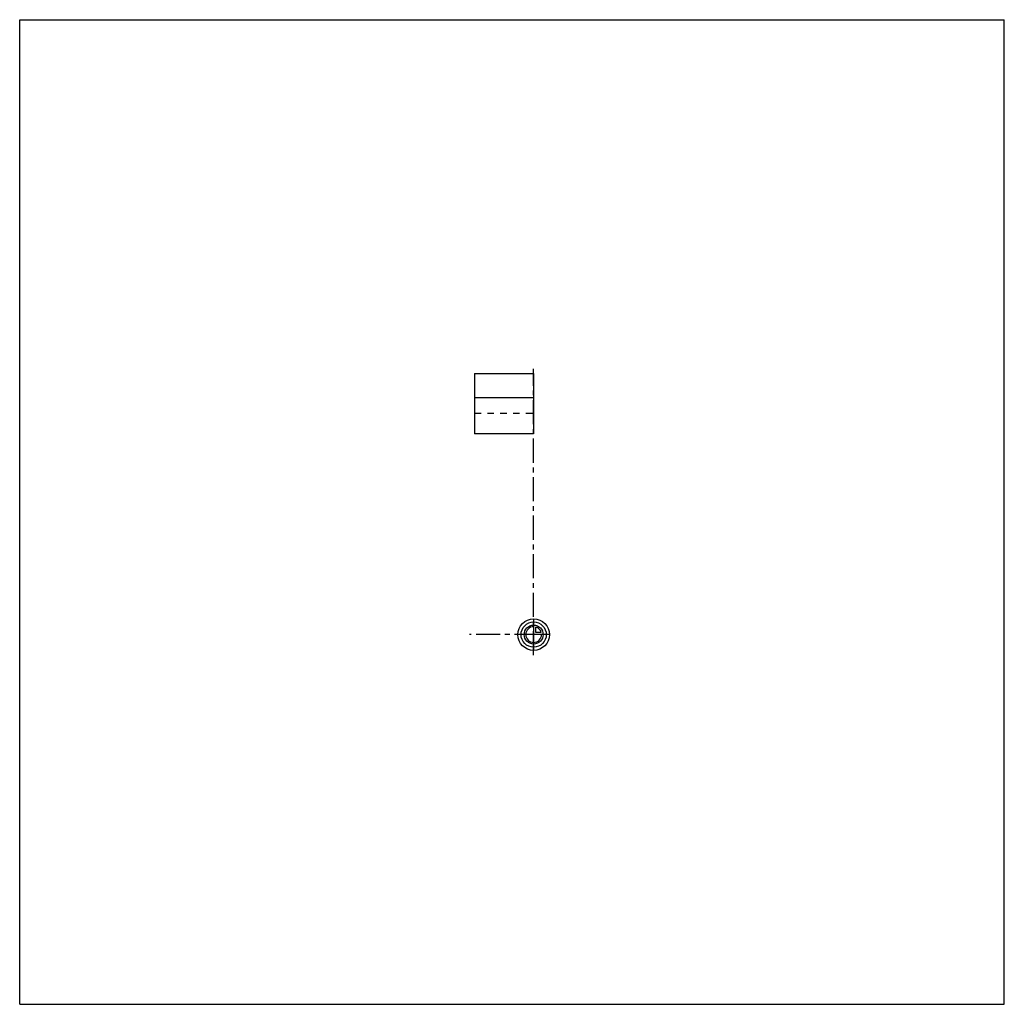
# Model space of a CAD drawing. Header units: millimetres. Extents: x 0 to 1000, y 0 to 1000.
import ezdxf

# ---------------------------------------------------------------- set-up
doc = ezdxf.new("R2010")
doc.units = ezdxf.units.MM
doc.header["$LTSCALE"] = 65.185185
doc.linetypes.add('CENTER', pattern=[0.6, 0.375, -0.075, 0.075, -0.075])
doc.linetypes.add('HIDDEN', pattern=[0.2, 0.1, -0.1])
doc.layers.get('0').update_dxf_attribs({"linetype": 'CONTINUOUS'})
for name, color, linetype in [('ACHSEN_S', 7, 'CONTINUOUS'), ('KOERPER', 7, 'CONTINUOUS'), ('KURVEN', 7, 'CONTINUOUS')]:
    doc.layers.add(name, color=color, linetype=linetype)

msp = doc.modelspace()

# ---------------------------------------------------------------- linework, layer by layer
at = {"color": 7, "linetype": 'Continuous'}
for p, q in [((0, 0), (0, 1000)), ((0, 1000), (1000, 1000)), ((1000, 0), (1000, 1000)), ((0, 0), (1000, 0))]:
    msp.add_line(p, q, dxfattribs=at)
at = {"layer": 'ACHSEN_S', "color": 40, "linetype": 'CENTER'}
msp.add_line((522, 354.5), (522, 645.5), dxfattribs=at)
at = {"layer": 'KOERPER', "color": 7, "linetype": 'Continuous'}
for p, q in [((462, 640.5), (462, 579.5)), ((462, 640.5), (522, 640.5)), ((522, 640.5), (522, 579.5)), ((522, 615.8), (462, 615.8)), ((522, 579.5), (462, 579.5))]:
    msp.add_line(p, q, dxfattribs=at)
at = {"layer": 'KOERPER', "color": 8, "linetype": 'HIDDEN'}
msp.add_line((462, 600.5), (522, 600.5), dxfattribs=at)
at = {"layer": 'KOERPER', "color": 40, "linetype": 'CENTER'}
msp.add_line((527, 375.5), (457, 375.5), dxfattribs=at)
at = {"layer": 'KURVEN', "color": 40, "linetype": 'Continuous'}
for p, q in [((522, 391.5), (522, 359.5)), ((524.2, 377.7), (524.2, 383.2)), ((538, 375.5), (506, 375.5)), ((529.7, 377.7), (524.2, 377.7))]:
    msp.add_line(p, q, dxfattribs=at)
for radius in [16, 12.8, 9.6]:
    msp.add_circle((522, 375.5), radius, dxfattribs=at)
for start, end in [(90, 360), (15.962, 74.038)]:
    msp.add_arc((522, 375.5), 8, start, end, dxfattribs=at)

doc.saveas('drawing.dxf')
